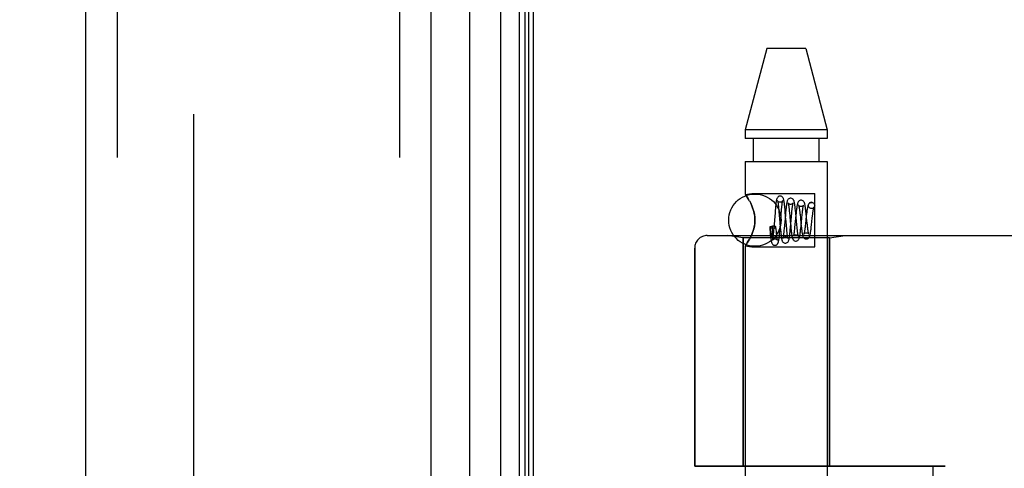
# Model space of a CAD drawing. Header units: inches. Extents: x 0 to 179, y 0 to 116.
# Tile 227 of 234: x 94.56 to 96.91, y 77.3 to 78.37. Entities that reach past the tile are written whole.
import ezdxf

# ---------------------------------------------------------------- set-up
doc = ezdxf.new("R2010")
doc.units = ezdxf.units.IN
doc.header["$LTSCALE"] = 9.842105
doc.header["$MEASUREMENT"] = 0
doc.linetypes.add('HIDDEN', pattern=[0.2, 0.1, -0.1])
doc.layers.get('0').update_dxf_attribs({"linetype": 'CONTINUOUS'})
for name, color, linetype in [('DEFAULT_2', 8, 'HIDDEN'), ('DIMENSIONS', 7, 'CONTINUOUS'), ('LEFTHAND_DOOR_ASSEMBLY', 7, 'CONTINUOUS'), ('RIGHTHAND_DOOR_ASSEMBLY', 7, 'CONTINUOUS')]:
    doc.layers.add(name, color=color, linetype=linetype)
doc.styles.get("Standard").update_dxf_attribs({"font": 'arial.ttf'})
doc.dimstyles.new('DIMSTYLE_1', dxfattribs={"dimtxt": 0.789474, "dimasz": 1.052632, "dimexe": 0.09, "dimexo": 0.07, "dimgap": 0.0375, "dimtad": 0, "dimtih": 1, "dimtoh": 1, "dimzin": 4, "dimdsep": 46, "dimtxsty": 'Standard', "dimblk": '_FILLED', "dimblk1": '_FILLED', "dimblk2": '_FILLED', "dimcen": 0.09, "dimadec": 3, "dimazin": 1, "dimtfac": 1, "dimtdec": 3, "dimtofl": 0, "dimtmove": 0, "dimatfit": 3, "dimldrblk": '_FILLED', "dimfxl": 0, "dimtolj": 1, "dimtzin": 4, "dimarcsym": 0})

# ---------------------------------------------------------------- blocks, each defined once
blk = doc.blocks.new('_FILLED')
at = {"color": 0, "linetype": 'ByBlock'}
blk.add_solid([(0, 0), (-1, 0.2), (-1, -0.2)], dxfattribs=at)
blk = doc.blocks.new('*D12')
at = {"layer": 'DIMENSIONS', "color": 2, "linetype": 'Continuous'}
for p, q in [((95.1522, 81.3753), (90.7153, 81.3753)), ((91.6627, 81.3753), (91.6627, 58.1648)), ((91.6627, 33.3753), (91.6627, 56.5859)), ((95.1632, 33.3753), (90.7153, 33.3753))]:
    blk.add_line(p, q, dxfattribs=at)
at = {"layer": 'DIMENSIONS', "color": 2, "linetype": 'Continuous', "xscale": 1.0526315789, "yscale": 1.0526315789, "zscale": 1.0526315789}
for p, rotation in [((91.6627, 81.3753), 90), ((91.6627, 33.3753), 270)]:
    blk.add_blockref('_FILLED', p, dxfattribs=dict(at, rotation=rotation))
at = {"layer": 'DIMENSIONS', "color": 2, "linetype": 'Continuous', "insert": (91.6627, 57.7701), "char_height": 0.78947, "width": 2.758756, "attachment_point": 2, "line_spacing_factor": 0.9}
blk.add_mtext('48.00', dxfattribs=at)

msp = doc.modelspace()

# ---------------------------------------------------------------- linework, layer by layer
at = {"color": 3, "linetype": 'Continuous'}
msp.add_line((95.785, 33.4793), (95.785, 81.2713), dxfattribs=at)
at = {"layer": 'DEFAULT_2', "color": 8, "linetype": 'HIDDEN'}
msp.add_line((94.9725, 80.1098), (94.9725, 34.6409), dxfattribs=at)
at = {"layer": 'LEFTHAND_DOOR_ASSEMBLY', "color": 8, "linetype": 'HIDDEN'}
for p, q in [((94.79, 80.9903), (94.79, 33.7603)), ((95.465, 80.9903), (95.465, 33.7603)), ((96.2002, 77.8516), (98.264, 77.8516)), ((96.286, 77.8463), (96.2485, 77.8516)), ((96.286, 77.8463), (96.286, 77.3003)), ((96.492, 77.8463), (96.286, 77.8463)), ((96.492, 77.8463), (96.5295, 77.8516)), ((96.492, 77.8463), (96.492, 77.3003)), ((96.1702, 77.8216), (96.1702, 77.3003)), ((96.769, 77.3003), (96.1702, 77.3003)), ((96.739, 77.3003), (96.739, 75.7003))]:
    msp.add_line(p, q, dxfattribs=at)
for centre, radius, start, end in [((96.2002, 77.8216), 0.03, 90, 180), ((96.264, 79.7755), 2.7751, 270, 316.1116)]:
    msp.add_arc(centre, radius, start, end, dxfattribs=at)
at = {"layer": 'RIGHTHAND_DOOR_ASSEMBLY', "color": 7, "linetype": 'Continuous'}
for p, q in [((95.7073, 33.71), (95.7073, 81.0407)), ((95.7507, 81.0318), (95.7507, 33.7189)), ((95.7643, 81.025), (95.7643, 33.7257)), ((95.7731, 81.0226), (95.7731, 33.728)), ((95.6321, 81.0123), (95.6321, 33.7384))]:
    msp.add_line(p, q, dxfattribs=at)
at = {"layer": 'RIGHTHAND_DOOR_ASSEMBLY', "color": 3, "linetype": 'Continuous'}
for p, q in [((94.715, 80.9903), (94.715, 33.7603)), ((95.54, 80.9903), (95.54, 33.7603))]:
    msp.add_line(p, q, dxfattribs=at)
at = {"layer": 'RIGHTHAND_DOOR_ASSEMBLY', "color": 8, "linetype": 'HIDDEN'}
for p, q in [((94.79, 80.9903), (94.79, 33.7603)), ((95.465, 80.9903), (95.465, 33.7603)), ((96.3425, 78.2983), (96.291, 78.1043)), ((96.4355, 78.2983), (96.3425, 78.2983)), ((96.4355, 78.2983), (96.487, 78.1043)), ((96.291, 78.1043), (96.291, 78.0833)), ((96.487, 78.1043), (96.291, 78.1043)), ((96.487, 78.1043), (96.487, 78.0833)), ((96.487, 78.0833), (96.291, 78.0833)), ((96.3105, 78.0283), (96.3105, 78.0833)), ((96.4675, 78.0283), (96.4675, 78.0833)), ((96.291, 78.0283), (96.291, 77.9498)), ((96.291, 78.0283), (96.487, 78.0283)), ((96.487, 78.0283), (96.487, 75.1803)), ((96.291, 77.9498), (96.307, 77.9518)), ((96.2913, 77.9494), (96.291, 77.9498)), ((96.307, 77.9518), (96.457, 77.9518)), ((96.457, 77.8248), (96.457, 77.9518)), ((96.307, 77.9223), (96.3041, 77.9286)), ((96.3704, 77.921), (96.3708, 77.917)), ((96.3708, 77.917), (96.3712, 77.9126)), ((96.3775, 77.9103), (96.3779, 77.9148)), ((96.3861, 77.9138), (96.3855, 77.9191)), ((96.411, 77.9114), (96.4105, 77.9163)), ((96.4494, 77.9159), (96.4481, 77.916)), ((96.4495, 77.9158), (96.4481, 77.916)), ((96.4509, 77.9307), (96.4494, 77.9309)), ((96.4495, 77.9308), (96.4509, 77.9307)), ((96.3622, 77.906), (96.3593, 77.8702)), ((96.3626, 77.9114), (96.3622, 77.906)), ((96.3712, 77.9126), (96.3716, 77.9078)), ((96.3716, 77.9078), (96.3723, 77.8999)), ((96.3723, 77.8999), (96.3738, 77.8824)), ((96.3742, 77.8687), (96.3769, 77.9029)), ((96.3769, 77.9029), (96.3775, 77.9103)), ((96.3869, 77.9008), (96.3847, 77.8756)), ((96.3866, 77.9083), (96.3861, 77.9138)), ((96.3875, 77.8967), (96.3866, 77.9083)), ((96.3874, 77.9065), (96.3869, 77.9008)), ((96.3958, 77.9139), (96.3962, 77.9099)), ((96.3962, 77.9099), (96.3967, 77.9056)), ((96.3967, 77.9056), (96.3973, 77.8985)), ((96.3973, 77.8985), (96.3985, 77.8854)), ((96.3992, 77.8711), (96.4015, 77.8971)), ((96.4015, 77.8971), (96.4022, 77.9048)), ((96.4022, 77.9048), (96.4026, 77.9096)), ((96.412, 77.9006), (96.4098, 77.8779)), ((96.4116, 77.9061), (96.411, 77.9114)), ((96.4126, 77.8949), (96.4116, 77.9061)), ((96.4125, 77.9057), (96.412, 77.9006)), ((96.4134, 77.8864), (96.4126, 77.8949)), ((96.4219, 77.9018), (96.4227, 77.894)), ((96.4227, 77.894), (96.4241, 77.88)), ((96.4243, 77.8741), (96.4263, 77.894)), ((96.4263, 77.894), (96.427, 77.9018)), ((96.4369, 77.8985), (96.4348, 77.8798)), ((96.4366, 77.9041), (96.436, 77.9096)), ((96.4375, 77.895), (96.4366, 77.9041)), ((96.4385, 77.8859), (96.4375, 77.895)), ((96.4495, 77.877), (96.4513, 77.8933)), ((96.4513, 77.8933), (96.4518, 77.8983)), ((96.3499, 77.8725), (96.3502, 77.8698)), ((96.3502, 77.8698), (96.3504, 77.8674)), ((96.3504, 77.8674), (96.3507, 77.8652)), ((96.3563, 77.8704), (96.3563, 77.8741)), ((96.357, 77.8741), (96.3563, 77.8741)), ((96.3563, 77.8671), (96.3563, 77.8704)), ((96.3563, 77.8644), (96.3563, 77.8671)), ((96.3593, 77.8702), (96.3588, 77.8637)), ((96.365, 77.8656), (96.3645, 77.8719)), ((96.3737, 77.863), (96.3742, 77.8687)), ((96.3738, 77.8824), (96.3748, 77.8707)), ((96.3748, 77.8707), (96.3753, 77.8652)), ((96.384, 77.8683), (96.3836, 77.8638)), ((96.3847, 77.8756), (96.384, 77.8683)), ((96.3894, 77.8746), (96.3885, 77.8853)), ((96.39, 77.8674), (96.3894, 77.8746)), ((96.3904, 77.8631), (96.39, 77.8674)), ((96.3985, 77.8854), (96.3996, 77.8744)), ((96.3987, 77.8654), (96.3992, 77.8711)), ((96.3996, 77.8744), (96.4001, 77.869)), ((96.4001, 77.869), (96.4007, 77.8638)), ((96.4091, 77.8711), (96.4086, 77.867)), ((96.4098, 77.8779), (96.4091, 77.8711)), ((96.4144, 77.876), (96.4134, 77.8864)), ((96.4148, 77.8713), (96.4144, 77.876)), ((96.4153, 77.867), (96.4148, 77.8713)), ((96.4241, 77.88), (96.4247, 77.8744)), ((96.4247, 77.8744), (96.4253, 77.8691)), ((96.4348, 77.8798), (96.4343, 77.8751)), ((96.4394, 77.8773), (96.4385, 77.8859)), ((96.4399, 77.8722), (96.4394, 77.8773)), ((96.2002, 77.8516), (98.264, 77.8516)), ((96.286, 77.8463), (96.2485, 77.8516)), ((96.286, 77.3003), (96.286, 77.8463)), ((96.492, 77.8463), (96.286, 77.8463)), ((96.3041, 77.8481), (96.307, 77.8544)), ((96.3505, 77.8603), (96.3509, 77.8551)), ((96.3507, 77.8652), (96.3509, 77.8633)), ((96.3509, 77.8633), (96.3511, 77.8616)), ((96.3511, 77.8616), (96.3513, 77.86)), ((96.3513, 77.86), (96.3515, 77.8586)), ((96.356, 77.8546), (96.3561, 77.8552)), ((96.356, 77.854), (96.356, 77.8546)), ((96.3561, 77.856), (96.3562, 77.8568)), ((96.3561, 77.8552), (96.3561, 77.856)), ((96.3562, 77.86), (96.3563, 77.8613)), ((96.3562, 77.8588), (96.3562, 77.86)), ((96.3562, 77.8577), (96.3562, 77.8588)), ((96.3562, 77.8568), (96.3562, 77.8577)), ((96.3563, 77.8628), (96.3563, 77.8644)), ((96.3563, 77.8613), (96.3563, 77.8628)), ((96.3584, 77.8596), (96.3581, 77.8558)), ((96.3588, 77.8637), (96.3584, 77.8596)), ((96.3654, 77.8611), (96.365, 77.8656)), ((96.3657, 77.8568), (96.3654, 77.8611)), ((96.3661, 77.853), (96.3657, 77.8568)), ((96.3753, 77.8652), (96.3757, 77.8601)), ((96.3908, 77.8591), (96.3904, 77.8631)), ((96.492, 77.8463), (96.5295, 77.8516)), ((96.492, 77.3003), (96.492, 77.8463)), ((96.1702, 77.3003), (96.1702, 77.8216)), ((96.291, 77.8269), (96.291, 75.1803)), ((96.291, 77.8269), (96.307, 77.8248)), ((96.307, 77.8248), (96.457, 77.8248)), ((96.1702, 77.3003), (96.769, 77.3003)), ((96.739, 77.3003), (96.739, 75.7003))]:
    msp.add_line(p, q, dxfattribs=at)
for points in [[(96.291, 77.9498), (96.2913, 77.9494), (96.2923, 77.9481)], [(96.3012, 77.9341), (96.2984, 77.9389), (96.2959, 77.9429), (96.2938, 77.9459), (96.2923, 77.9481)], [(96.2938, 77.9459), (96.2959, 77.9429), (96.2984, 77.9389)], [(96.3744, 77.9459), (96.3735, 77.9458), (96.3716, 77.9453), (96.3699, 77.9443), (96.3685, 77.9432), (96.3677, 77.942), (96.367, 77.9409), (96.3666, 77.9399), (96.3663, 77.939), (96.366, 77.938), (96.3657, 77.9369), (96.3655, 77.9357), (96.3653, 77.9344), (96.365, 77.933), (96.3648, 77.9314), (96.3645, 77.9297), (96.3643, 77.9278), (96.3641, 77.9258), (96.3638, 77.9237), (96.3636, 77.9214), (96.3633, 77.919), (96.3631, 77.9166), (96.3626, 77.9114)], [(96.3855, 77.9191), (96.3853, 77.9216), (96.385, 77.924), (96.3848, 77.9262), (96.3845, 77.9282), (96.3843, 77.9301), (96.384, 77.9318), (96.3838, 77.9334), (96.3835, 77.9348), (96.3833, 77.9361), (96.383, 77.9372), (96.3828, 77.9383), (96.3825, 77.9393), (96.3821, 77.9402), (96.3817, 77.9412), (96.381, 77.9423), (96.3801, 77.9434), (96.3788, 77.9445), (96.3771, 77.9454), (96.3752, 77.9458), (96.3744, 77.9459)], [(96.3994, 77.9409), (96.3985, 77.9408), (96.3965, 77.9403), (96.3948, 77.9393), (96.3935, 77.9381), (96.3926, 77.9369), (96.392, 77.9358), (96.3915, 77.9348), (96.3912, 77.9337), (96.3908, 77.9326), (96.3906, 77.9314), (96.3903, 77.9301), (96.39, 77.9286), (96.3898, 77.927), (96.3895, 77.9253), (96.3892, 77.9234), (96.389, 77.9214), (96.3887, 77.9192), (96.3884, 77.9169), (96.3882, 77.9144), (96.3879, 77.9119), (96.3874, 77.9065)], [(96.4105, 77.9163), (96.4103, 77.9186), (96.41, 77.9207), (96.4097, 77.9228), (96.4095, 77.9246), (96.4092, 77.9264), (96.409, 77.928), (96.4087, 77.9294), (96.4084, 77.9308), (96.4082, 77.932), (96.4079, 77.9331), (96.4076, 77.9341), (96.4072, 77.9351), (96.4067, 77.9362), (96.406, 77.9373), (96.4051, 77.9384), (96.4037, 77.9395), (96.402, 77.9404), (96.4002, 77.9408), (96.3994, 77.9409)], [(96.3012, 77.9341), (96.3041, 77.9286), (96.307, 77.9223)], [(96.307, 77.8544), (96.3087, 77.8587), (96.3102, 77.8631), (96.3115, 77.8677), (96.3127, 77.8724), (96.3136, 77.8776), (96.3142, 77.8829), (96.3143, 77.8883), (96.3142, 77.8937), (96.3136, 77.899), (96.3127, 77.9042), (96.3116, 77.909), (96.3102, 77.9136), (96.3087, 77.918), (96.307, 77.9223)], [(96.307, 77.9223), (96.3095, 77.9157), (96.3116, 77.9089), (96.3131, 77.9021), (96.314, 77.8951), (96.3143, 77.8882), (96.314, 77.8813), (96.3131, 77.8745), (96.3115, 77.8677), (96.3095, 77.861), (96.307, 77.8544)], [(96.3683, 77.9345), (96.3683, 77.9345), (96.3684, 77.9344), (96.3684, 77.9341), (96.3686, 77.9336), (96.3687, 77.9329), (96.3689, 77.9321), (96.369, 77.9312), (96.3692, 77.9301), (96.3694, 77.9289), (96.3696, 77.9276), (96.3698, 77.9261), (96.37, 77.9245), (96.3702, 77.9228), (96.3704, 77.921)], [(96.3744, 77.9309), (96.3733, 77.9309), (96.3719, 77.9314), (96.3706, 77.932), (96.3696, 77.9328), (96.369, 77.9335), (96.3685, 77.9341), (96.3684, 77.9344), (96.3683, 77.9345)], [(96.3804, 77.9341), (96.3805, 77.9343), (96.3805, 77.9345), (96.3805, 77.9345), (96.3804, 77.9342), (96.38, 77.9336), (96.3793, 77.9329), (96.3782, 77.932), (96.3768, 77.9313), (96.3752, 77.9309), (96.3744, 77.9309)], [(96.3779, 77.9148), (96.3783, 77.9189), (96.3785, 77.9208), (96.3787, 77.9226), (96.3789, 77.9242), (96.3791, 77.9258), (96.3793, 77.9273), (96.3794, 77.9286), (96.3796, 77.9299), (96.3798, 77.931), (96.38, 77.9319), (96.3801, 77.9328), (96.3803, 77.9335), (96.3804, 77.934), (96.3804, 77.9341)], [(96.3934, 77.9294), (96.3935, 77.9292), (96.3936, 77.9289), (96.3937, 77.9283), (96.3939, 77.9277), (96.394, 77.9268), (96.3942, 77.9259), (96.3944, 77.9248), (96.3946, 77.9236), (96.3948, 77.9223), (96.395, 77.9208), (96.3952, 77.9193), (96.3954, 77.9176), (96.3956, 77.9158), (96.3958, 77.9139)], [(96.3994, 77.9259), (96.3983, 77.9259), (96.3969, 77.9263), (96.3956, 77.927), (96.3947, 77.9277), (96.394, 77.9284), (96.3936, 77.929), (96.3934, 77.9293), (96.3934, 77.9294)], [(96.4053, 77.9289), (96.4054, 77.9292), (96.4054, 77.9294), (96.4053, 77.9291), (96.4049, 77.9285), (96.4042, 77.9278), (96.4031, 77.9269), (96.4017, 77.9262), (96.4001, 77.9259), (96.3994, 77.9259)], [(96.4026, 77.9096), (96.4031, 77.9139), (96.4033, 77.9159), (96.4035, 77.9177), (96.4037, 77.9195), (96.4039, 77.9211), (96.4041, 77.9227), (96.4044, 77.924), (96.4045, 77.9253), (96.4047, 77.9264), (96.4049, 77.9273), (96.4051, 77.9281), (96.4052, 77.9287), (96.4053, 77.9289)], [(96.4244, 77.9359), (96.4234, 77.9358), (96.4215, 77.9353), (96.4198, 77.9343), (96.4185, 77.9331), (96.4175, 77.932), (96.4169, 77.9308), (96.4164, 77.9296), (96.416, 77.9283), (96.4156, 77.9269), (96.4152, 77.9252), (96.4149, 77.9235), (96.4145, 77.9215), (96.4142, 77.9195), (96.4139, 77.9174), (96.4136, 77.9152), (96.4133, 77.9129), (96.413, 77.9105), (96.4125, 77.9057)], [(96.4185, 77.9242), (96.4185, 77.9242), (96.4186, 77.924), (96.4187, 77.9237), (96.4189, 77.9231), (96.419, 77.9223), (96.4192, 77.9214), (96.4194, 77.9203), (96.4197, 77.9191), (96.4199, 77.9177), (96.4201, 77.9161), (96.4204, 77.9145), (96.4206, 77.9127), (96.4208, 77.9107), (96.4211, 77.9087)], [(96.4244, 77.9209), (96.4234, 77.9209), (96.422, 77.9213), (96.4208, 77.9219), (96.4198, 77.9226), (96.4191, 77.9233), (96.4187, 77.9238), (96.4186, 77.9242), (96.4185, 77.9242)], [(96.436, 77.9096), (96.4356, 77.9121), (96.4353, 77.9145), (96.435, 77.9168), (96.4347, 77.9189), (96.4345, 77.9208), (96.4342, 77.9225), (96.4339, 77.9241), (96.4336, 77.9255), (96.4333, 77.9268), (96.433, 77.928), (96.4326, 77.9291), (96.4323, 77.9301), (96.4318, 77.9312), (96.4311, 77.9323), (96.4301, 77.9335), (96.4287, 77.9346), (96.427, 77.9354), (96.4251, 77.9358), (96.4244, 77.9359)], [(96.4301, 77.9236), (96.4302, 77.9239), (96.4303, 77.9242), (96.4303, 77.9243), (96.4302, 77.924), (96.4298, 77.9234), (96.429, 77.9227), (96.4279, 77.9218), (96.4265, 77.9212), (96.425, 77.9209), (96.4244, 77.9209)], [(96.427, 77.9018), (96.4276, 77.9066), (96.4278, 77.9088), (96.4281, 77.9109), (96.4283, 77.9129), (96.4286, 77.9147), (96.4288, 77.9165), (96.429, 77.918), (96.4293, 77.9194), (96.4295, 77.9207), (96.4297, 77.9218), (96.4299, 77.9227), (96.4301, 77.9234), (96.4301, 77.9236)], [(96.4494, 77.9309), (96.4485, 77.9308), (96.4466, 77.9303), (96.4448, 77.9293), (96.4434, 77.9281), (96.4425, 77.9269), (96.4418, 77.9257), (96.4413, 77.9246), (96.4409, 77.9234), (96.4405, 77.9221), (96.4402, 77.9206), (96.4398, 77.9191), (96.4395, 77.9173), (96.4392, 77.9154), (96.4388, 77.9134), (96.4385, 77.9111), (96.4382, 77.9088), (96.4379, 77.9063), (96.4375, 77.9038), (96.4369, 77.8985)], [(96.4481, 77.916), (96.4475, 77.9161), (96.4458, 77.9169), (96.4442, 77.9181), (96.443, 77.9196), (96.4423, 77.9214), (96.442, 77.9233), (96.4423, 77.9253), (96.443, 77.9271), (96.4442, 77.9286), (96.4458, 77.9298), (96.4475, 77.9305), (96.4495, 77.9308)], [(96.4551, 77.919), (96.4552, 77.9191), (96.4551, 77.919), (96.4548, 77.9186), (96.4543, 77.9179), (96.4533, 77.9171), (96.4519, 77.9164), (96.4502, 77.9159), (96.4494, 77.9159)], [(96.4509, 77.9307), (96.4515, 77.9305), (96.4532, 77.9298), (96.4548, 77.9286), (96.456, 77.9271), (96.4567, 77.9253), (96.457, 77.9233), (96.4567, 77.9214), (96.456, 77.9196), (96.4548, 77.9181), (96.4532, 77.9169), (96.4515, 77.9161), (96.4495, 77.9158)], [(96.4518, 77.8983), (96.4524, 77.9029), (96.4526, 77.905), (96.4529, 77.907), (96.4532, 77.9089), (96.4534, 77.9106), (96.4537, 77.9122), (96.4539, 77.9137), (96.4542, 77.915), (96.4544, 77.9162), (96.4546, 77.9172), (96.4548, 77.918), (96.455, 77.9186), (96.4551, 77.919), (96.4551, 77.919)], [(96.3885, 77.8853), (96.388, 77.891), (96.3875, 77.8967)], [(96.4211, 77.9087), (96.4216, 77.9042), (96.4219, 77.9018)], [(96.3499, 77.8725), (96.3495, 77.872), (96.3495, 77.8718)], [(96.3495, 77.8718), (96.3498, 77.8689), (96.35, 77.8659), (96.3505, 77.8603)], [(96.3495, 77.8718), (96.3496, 77.8715), (96.3501, 77.8709), (96.3509, 77.8705), (96.3521, 77.8701), (96.3536, 77.8698), (96.3552, 77.8696), (96.357, 77.8695)], [(96.3499, 77.8725), (96.3515, 77.8729), (96.3532, 77.8733), (96.3547, 77.8737), (96.3563, 77.8741)], [(96.3645, 77.8719), (96.3642, 77.8724), (96.3635, 77.873), (96.3623, 77.8734), (96.3607, 77.8738), (96.359, 77.874), (96.357, 77.8741)], [(96.357, 77.8695), (96.359, 77.8696), (96.3607, 77.8698), (96.3623, 77.8702), (96.3635, 77.8707), (96.3642, 77.8712), (96.3645, 77.8718), (96.3645, 77.8719)], [(96.4086, 77.867), (96.4082, 77.8632), (96.408, 77.8615), (96.4078, 77.8599), (96.4076, 77.8583), (96.4074, 77.8569), (96.4072, 77.8556), (96.407, 77.8544), (96.4068, 77.8534), (96.4066, 77.8524), (96.4064, 77.8516), (96.4063, 77.8509), (96.4061, 77.8504), (96.4061, 77.8503)], [(96.4119, 77.8383), (96.4127, 77.8384), (96.4146, 77.8388), (96.4163, 77.8397), (96.4177, 77.8408), (96.4186, 77.842), (96.4193, 77.8432), (96.4198, 77.8443), (96.4202, 77.8455), (96.4206, 77.8468), (96.4209, 77.8482), (96.4212, 77.8497), (96.4216, 77.8515), (96.4219, 77.8535), (96.4222, 77.8556), (96.4225, 77.858), (96.4228, 77.8604), (96.4231, 77.863), (96.4234, 77.8657), (96.4237, 77.8684), (96.4243, 77.8741)], [(96.4179, 77.8499), (96.4178, 77.8499), (96.4178, 77.8502), (96.4176, 77.8507), (96.4175, 77.8513), (96.4173, 77.8521), (96.4171, 77.853), (96.417, 77.854), (96.4168, 77.8552), (96.4166, 77.8566), (96.4164, 77.858), (96.4161, 77.8596), (96.4159, 77.8613), (96.4157, 77.8631), (96.4155, 77.865), (96.4153, 77.867)], [(96.4253, 77.8691), (96.4257, 77.8666), (96.426, 77.8643), (96.4263, 77.862), (96.4266, 77.8599), (96.4269, 77.858), (96.4272, 77.8562), (96.4275, 77.8546), (96.4278, 77.8532), (96.4281, 77.8518), (96.4285, 77.8506), (96.4289, 77.8495), (96.4294, 77.8484), (96.43, 77.8472), (96.431, 77.846), (96.4323, 77.8448), (96.4341, 77.8439), (96.436, 77.8434), (96.4369, 77.8433)], [(96.4343, 77.8751), (96.4338, 77.8707), (96.4335, 77.8687), (96.4333, 77.8668), (96.433, 77.865), (96.4328, 77.8634), (96.4325, 77.8618), (96.4323, 77.8604), (96.4321, 77.8592), (96.4319, 77.8581), (96.4317, 77.8571), (96.4315, 77.8563), (96.4313, 77.8557), (96.4312, 77.8555)], [(96.4369, 77.8433), (96.4377, 77.8434), (96.4395, 77.8438), (96.4412, 77.8446), (96.4426, 77.8457), (96.4436, 77.8469), (96.4443, 77.848), (96.4448, 77.849), (96.4452, 77.8501), (96.4455, 77.8512), (96.4458, 77.8523), (96.4461, 77.8536), (96.4464, 77.8551), (96.4467, 77.8567), (96.447, 77.8584), (96.4473, 77.8603), (96.4476, 77.8623), (96.4479, 77.8645), (96.4482, 77.8669), (96.4486, 77.8693), (96.4489, 77.8718), (96.4495, 77.877)], [(96.4427, 77.8551), (96.4427, 77.8551), (96.4426, 77.8555), (96.4424, 77.8561), (96.4422, 77.8569), (96.442, 77.8579), (96.4418, 77.8591), (96.4415, 77.8605), (96.4413, 77.862), (96.441, 77.8638), (96.4408, 77.8656), (96.4405, 77.8677), (96.4402, 77.8699), (96.4399, 77.8722)], [(96.307, 77.8544), (96.3041, 77.8481), (96.3012, 77.8426), (96.2984, 77.8378), (96.2959, 77.8338), (96.2938, 77.8308)], [(96.3509, 77.8551), (96.3512, 77.8527), (96.3514, 77.8504), (96.3517, 77.8482), (96.3519, 77.8462), (96.3521, 77.8444), (96.3524, 77.8427), (96.3526, 77.8411), (96.3528, 77.8397), (96.3531, 77.8384), (96.3533, 77.8372), (96.3536, 77.8362), (96.3538, 77.8352), (96.3542, 77.8342), (96.3546, 77.8332), (96.3552, 77.8322), (96.356, 77.8311), (96.3573, 77.8299), (96.359, 77.8289), (96.3609, 77.8284), (96.3619, 77.8283)], [(96.3515, 77.8586), (96.3516, 77.858), (96.3517, 77.8574), (96.3518, 77.8569), (96.3519, 77.8563), (96.352, 77.8559), (96.3521, 77.8554), (96.3521, 77.8549), (96.3522, 77.8545), (96.3523, 77.8541), (96.3524, 77.8538), (96.3524, 77.8534), (96.3525, 77.8531), (96.3526, 77.8528), (96.3526, 77.8525), (96.3527, 77.8522), (96.3528, 77.852), (96.3528, 77.8517), (96.3529, 77.8515), (96.353, 77.8512), (96.353, 77.851), (96.3531, 77.8508), (96.3532, 77.8506), (96.3532, 77.8504), (96.3533, 77.8502), (96.3533, 77.85), (96.3534, 77.8499), (96.3535, 77.8497), (96.3535, 77.8495), (96.3536, 77.8494), (96.3537, 77.8492), (96.3538, 77.8491), (96.3538, 77.849), (96.3539, 77.8488), (96.354, 77.8487), (96.354, 77.8486), (96.3541, 77.8485), (96.3542, 77.8485), (96.3543, 77.8484), (96.3544, 77.8483), (96.3545, 77.8483), (96.3546, 77.8483), (96.3547, 77.8483), (96.3548, 77.8484), (96.355, 77.8486), (96.3551, 77.8487), (96.3552, 77.8489), (96.3553, 77.8491), (96.3553, 77.8493), (96.3554, 77.8494), (96.3554, 77.8496), (96.3555, 77.8497), (96.3555, 77.8499), (96.3555, 77.85), (96.3555, 77.8501), (96.3556, 77.8503), (96.3556, 77.8504), (96.3556, 77.8505), (96.3556, 77.8506), (96.3557, 77.8508), (96.3557, 77.8509), (96.3557, 77.851), (96.3557, 77.8512), (96.3557, 77.8513), (96.3558, 77.8514), (96.3558, 77.8516), (96.3558, 77.8517), (96.3558, 77.8519), (96.3558, 77.8521), (96.3559, 77.8522), (96.3559, 77.8524), (96.3559, 77.8526), (96.3559, 77.8528), (96.3559, 77.853), (96.356, 77.8532), (96.356, 77.8535), (96.356, 77.854)], [(96.3581, 77.8558), (96.3577, 77.8524), (96.3575, 77.8508), (96.3574, 77.8493), (96.3572, 77.8479), (96.357, 77.8466), (96.3569, 77.8454), (96.3567, 77.8443), (96.3565, 77.8433), (96.3564, 77.8424), (96.3562, 77.8416), (96.3561, 77.8409), (96.356, 77.8404), (96.3559, 77.84), (96.3559, 77.8399)], [(96.3619, 77.8283), (96.3628, 77.8284), (96.3646, 77.8288), (96.3663, 77.8297), (96.3676, 77.8308), (96.3685, 77.8319), (96.3692, 77.833), (96.3696, 77.834), (96.37, 77.8349), (96.3702, 77.8359), (96.3705, 77.837), (96.3708, 77.8381), (96.371, 77.8394), (96.3712, 77.8408), (96.3715, 77.8424), (96.3717, 77.8441), (96.372, 77.846), (96.3722, 77.848), (96.3725, 77.8502), (96.3727, 77.8525), (96.3729, 77.855), (96.3732, 77.8576), (96.3737, 77.863)], [(96.3681, 77.8396), (96.3681, 77.8397), (96.368, 77.8399), (96.3679, 77.8402), (96.3678, 77.8408), (96.3677, 77.8414), (96.3675, 77.8422), (96.3674, 77.8431), (96.3672, 77.8442), (96.367, 77.8454), (96.3669, 77.8467), (96.3667, 77.8481), (96.3665, 77.8496), (96.3663, 77.8513), (96.3661, 77.853)], [(96.3757, 77.8601), (96.376, 77.8578), (96.3762, 77.8555), (96.3765, 77.8534), (96.3767, 77.8514), (96.377, 77.8496), (96.3772, 77.8479), (96.3774, 77.8463), (96.3777, 77.8449), (96.3779, 77.8436), (96.3782, 77.8424), (96.3785, 77.8413), (96.3787, 77.8403), (96.3791, 77.8393), (96.3795, 77.8383), (96.3801, 77.8372), (96.381, 77.836), (96.3823, 77.8349), (96.3841, 77.8339), (96.386, 77.8334), (96.3869, 77.8333)], [(96.381, 77.8451), (96.3809, 77.8449), (96.3809, 77.8448), (96.3809, 77.8449), (96.3811, 77.8452), (96.3815, 77.8457), (96.3821, 77.8464), (96.3831, 77.8472), (96.3844, 77.8478), (96.3859, 77.8483), (96.3869, 77.8483)], [(96.3836, 77.8638), (96.3831, 77.8598), (96.3829, 77.8579), (96.3827, 77.8562), (96.3825, 77.8545), (96.3823, 77.853), (96.3821, 77.8515), (96.382, 77.8502), (96.3818, 77.8491), (96.3816, 77.848), (96.3814, 77.8471), (96.3813, 77.8463), (96.3811, 77.8457), (96.381, 77.8452), (96.381, 77.8451)], [(96.3869, 77.8333), (96.3878, 77.8334), (96.3896, 77.8338), (96.3913, 77.8347), (96.3926, 77.8358), (96.3936, 77.8369), (96.3942, 77.838), (96.3947, 77.8391), (96.3951, 77.8401), (96.3954, 77.8412), (96.3957, 77.8424), (96.3959, 77.8437), (96.3962, 77.8451), (96.3965, 77.8468), (96.3968, 77.8485), (96.397, 77.8505), (96.3973, 77.8526), (96.3976, 77.8549), (96.3979, 77.8574), (96.3981, 77.8599), (96.3987, 77.8654)], [(96.3869, 77.8483), (96.3879, 77.8483), (96.3897, 77.8477), (96.3911, 77.8469), (96.3921, 77.846), (96.3927, 77.8453), (96.3929, 77.8449), (96.393, 77.8447), (96.393, 77.8448)], [(96.393, 77.8448), (96.393, 77.8448), (96.3929, 77.845), (96.3928, 77.8455), (96.3926, 77.846), (96.3925, 77.8468), (96.3923, 77.8476), (96.3922, 77.8486), (96.392, 77.8498), (96.3918, 77.851), (96.3916, 77.8524), (96.3914, 77.8539), (96.3912, 77.8556), (96.391, 77.8573), (96.3908, 77.8591)], [(96.4007, 77.8638), (96.4009, 77.8614), (96.4012, 77.8591), (96.4015, 77.8569), (96.4018, 77.8549), (96.4021, 77.853), (96.4023, 77.8512), (96.4026, 77.8496), (96.4029, 77.8482), (96.4032, 77.8468), (96.4036, 77.8456), (96.404, 77.8445), (96.4044, 77.8434), (96.405, 77.8423), (96.406, 77.8411), (96.4073, 77.8399), (96.409, 77.8389), (96.411, 77.8384), (96.4119, 77.8383)], [(96.4061, 77.8503), (96.406, 77.8501), (96.406, 77.8499), (96.406, 77.85), (96.4062, 77.8503), (96.4066, 77.8508), (96.4073, 77.8515), (96.4082, 77.8523), (96.4095, 77.8529), (96.4109, 77.8533), (96.4119, 77.8533)], [(96.4119, 77.8533), (96.4129, 77.8533), (96.4146, 77.8528), (96.416, 77.852), (96.417, 77.8511), (96.4175, 77.8504), (96.4178, 77.85), (96.4179, 77.8499), (96.4179, 77.8499)], [(96.4312, 77.8555), (96.4312, 77.8553), (96.4311, 77.8551), (96.4311, 77.8551), (96.4313, 77.8554), (96.4317, 77.8559), (96.4324, 77.8566), (96.4334, 77.8574), (96.4347, 77.858), (96.4363, 77.8583), (96.4369, 77.8583)], [(96.4369, 77.8583), (96.4378, 77.8583), (96.4395, 77.8578), (96.4408, 77.8571), (96.4418, 77.8562), (96.4424, 77.8556), (96.4427, 77.8551), (96.4427, 77.855), (96.4427, 77.8551)], [(96.2923, 77.8286), (96.2913, 77.8273), (96.291, 77.8269)], [(96.2913, 77.8273), (96.2923, 77.8286), (96.2938, 77.8308), (96.2959, 77.8338), (96.2984, 77.8378), (96.3012, 77.8426)], [(96.3559, 77.8399), (96.3558, 77.8397), (96.3558, 77.8397), (96.3558, 77.8398), (96.356, 77.8401), (96.3564, 77.8407), (96.3571, 77.8414), (96.3581, 77.8422), (96.3594, 77.8428), (96.3609, 77.8433), (96.3619, 77.8433)], [(96.3619, 77.8433), (96.3629, 77.8433), (96.3647, 77.8427), (96.3662, 77.8419), (96.3672, 77.841), (96.3677, 77.8403), (96.368, 77.8398), (96.3681, 77.8396)]]:
    msp.add_lwpolyline(points, dxfattribs=at)
msp.add_circle((96.314, 77.8883), 0.0625, dxfattribs=at)
for centre, radius, start, end in [((96.2002, 77.8216), 0.03, 90, 180), ((96.264, 79.7755), 2.7751, 270, 316.1116)]:
    msp.add_arc(centre, radius, start, end, dxfattribs=at)

# ---------------------------------------------------------------- dimensions: what is measured, and where the dimension line sits
at = {"layer": 'DIMENSIONS', "color": 2, "linetype": 'Continuous'}
dim = msp.add_linear_dim(base=(91.6627, 81.3753), p1=(95.2332, 33.3753), p2=(95.2222, 81.3753), angle=90, dimstyle='DIMSTYLE_1', dxfattribs=at)
dim.commit()
dim.dimension.update_dxf_attribs({"geometry": '*D12', "text_midpoint": (91.6419, 57.3709), "dimtype": 160})

doc.saveas('drawing.dxf')
